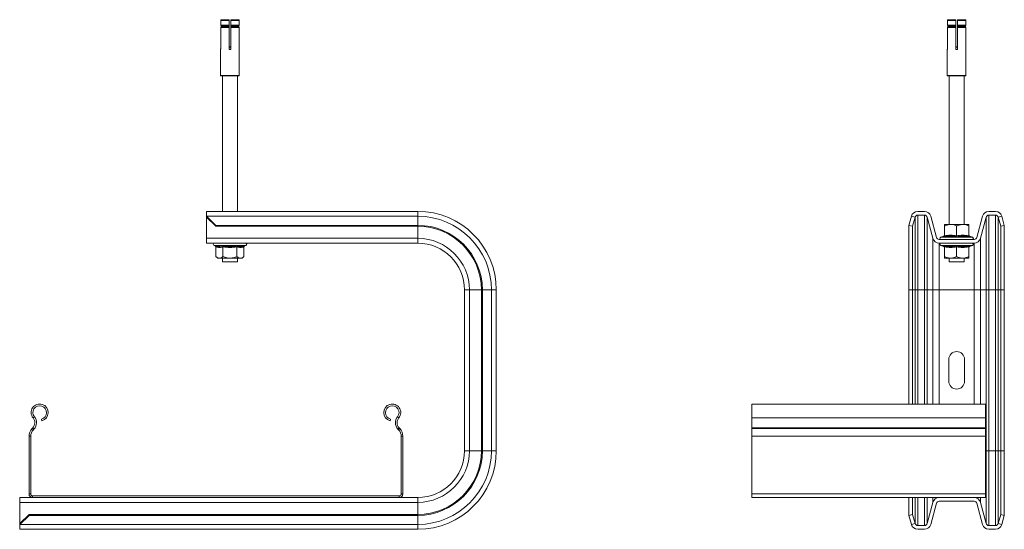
# Model space of a CAD drawing. Header units: millimetres. Extents: x -113 to 429, y -689 to -60.
# Tile 3 of 3: x -98 to 429, y -332 to -60. Entities that reach past the tile are written whole.
import ezdxf

# ---------------------------------------------------------------- set-up
doc = ezdxf.new("R2010")
doc.units = ezdxf.units.MM

msp = doc.modelspace()

# ---------------------------------------------------------------- linework, layer by layer
at = {"color": 7, "linetype": 'Continuous', "lineweight": 15}
for p, q in [((9.75, -60.07), (9.75, -62.48)), ((14.22, -62.58), (9.83, -62.58)), ((10.02, -63.32), (10.02, -62.82)), ((10.25, -59.57), (14.22, -59.57)), ((14.22, -62.48), (14.22, -60.07)), ((14.22, -62.82), (14.22, -63.32)), ((15.22, -59.57), (19.19, -59.57)), ((15.22, -60.07), (15.22, -62.48)), ((19.62, -62.58), (15.22, -62.58)), ((15.22, -63.32), (15.22, -62.82)), ((19.42, -62.82), (19.42, -63.32)), ((19.7, -62.48), (19.7, -60.07)), ((398.53, -60.07), (398.53, -62.48)), ((403.01, -62.58), (398.61, -62.58)), ((398.81, -63.32), (398.81, -62.82)), ((399.03, -59.57), (403.01, -59.57)), ((403.01, -62.48), (403.01, -60.07)), ((403.01, -62.82), (403.01, -63.32)), ((404.01, -59.57), (407.98, -59.57)), ((404.01, -60.07), (404.01, -62.48)), ((408.4, -62.58), (404.01, -62.58)), ((404.01, -63.32), (404.01, -62.82)), ((408.2, -62.82), (408.2, -63.32)), ((408.48, -62.48), (408.48, -60.07)), ((9.75, -63.66), (9.75, -75.07)), ((9.83, -63.57), (14.22, -63.57)), ((14.22, -75.07), (14.22, -63.66)), ((15.22, -63.57), (19.62, -63.57)), ((15.22, -63.66), (15.22, -75.07)), ((19.7, -75.07), (19.7, -63.66)), ((398.53, -63.66), (398.53, -75.07)), ((398.61, -63.57), (403.01, -63.57)), ((403.01, -75.07), (403.01, -63.66)), ((404.01, -63.57), (408.4, -63.57)), ((404.01, -63.66), (404.01, -75.07)), ((408.48, -75.07), (408.48, -63.66)), ((9.72, -75.57), (9.72, -89.47)), ((14.22, -74.07), (15.22, -74.07)), ((19.72, -89.47), (19.72, -75.56)), ((398.51, -75.56), (398.51, -89.47)), ((403.01, -74.07), (404.01, -74.07)), ((408.51, -89.47), (408.51, -75.56)), ((14.72, -89.57), (9.82, -89.57)), ((10.72, -89.57), (10.72, -162.07)), ((19.62, -89.57), (14.72, -89.57)), ((18.72, -162.07), (18.72, -89.57)), ((408.41, -89.57), (398.61, -89.57)), ((399.51, -89.57), (399.51, -169.07)), ((407.51, -169.07), (407.51, -89.57)), ((115.22, -162.07), (2.22, -162.07)), ((2.22, -164.66), (2.22, -162.07)), ((386.32, -162.07), (382.69, -162.07)), ((424.32, -162.07), (420.69, -162.07)), ((2.22, -164.71), (2.22, -164.66)), ((2.22, -164.71), (7.22, -169.53)), ((2.22, -165.22), (2.22, -164.71)), ((7.22, -170.05), (2.22, -165.22)), ((2.22, -176.47), (2.22, -165.22)), ((378.01, -169.53), (379.3, -164.71)), ((379.31, -164.66), (379.3, -164.71)), ((379.3, -164.71), (381.23, -165.22)), ((381.23, -165.22), (379.94, -170.05)), ((381.23, -165.22), (381.24, -165.18)), ((382.69, -164.07), (386.32, -164.07)), ((387.77, -165.18), (390.78, -176.47)), ((392.71, -175.96), (389.7, -164.67)), ((417.31, -164.67), (414.3, -175.96)), ((416.23, -176.47), (419.24, -165.18)), ((420.69, -164.07), (424.32, -164.07)), ((425.77, -165.18), (425.78, -165.22)), ((425.78, -165.22), (427.71, -164.71)), ((427.07, -170.05), (425.78, -165.22)), ((427.71, -164.71), (427.7, -164.66)), ((427.71, -164.71), (429.01, -169.53)), ((115.22, -169.53), (7.22, -169.53)), ((7.22, -169.53), (7.22, -170.05)), ((115.22, -170.05), (7.22, -170.05)), ((379.94, -170.05), (378.01, -169.53)), ((378.01, -204.07), (378.01, -169.53)), ((379.94, -204.07), (379.94, -170.05)), ((397.01, -169.07), (400.26, -169.07)), ((397.01, -175.14), (397.01, -169.87)), ((406.76, -169.07), (400.26, -169.07)), ((403.51, -175.14), (403.51, -169.87)), ((410.01, -169.07), (406.76, -169.07)), ((410.01, -175.14), (410.01, -169.87)), ((429.01, -169.53), (427.07, -170.05)), ((427.07, -204.07), (427.07, -170.05)), ((429.01, -204.07), (429.01, -169.53)), ((2.22, -179.07), (2.22, -176.47)), ((115.22, -179.07), (2.22, -179.07)), ((412.85, -177.07), (394.16, -177.07)), ((394.16, -179.07), (412.85, -179.07)), ((396.66, -175.25), (394.96, -175.87)), ((396.69, -175.31), (396.69, -175.29)), ((410.33, -175.31), (410.32, -175.29)), ((412.05, -175.87), (410.35, -175.25)), ((6.18, -180.27), (6.83, -180.51)), ((7.22, -181.01), (7.22, -186.27)), ((10.97, -181.01), (10.97, -186.27)), ((18.48, -181.01), (18.48, -186.27)), ((22.23, -181.01), (22.23, -186.27)), ((22.62, -180.51), (23.27, -180.27)), ((394.96, -180.27), (396.66, -180.89)), ((396.69, -180.83), (396.69, -180.85)), ((397.01, -181.01), (397.01, -186.27)), ((403.51, -181.01), (403.51, -186.27)), ((410.01, -181.01), (410.01, -186.27)), ((410.33, -180.83), (410.32, -180.85)), ((410.35, -180.89), (412.05, -180.27)), ((7.22, -186.27), (8.22, -187.07)), ((8.22, -187.07), (9.09, -187.07)), ((9.09, -187.07), (14.72, -187.07)), ((10.72, -187.07), (10.72, -189.07)), ((13.71, -189.07), (10.72, -189.07)), ((18.72, -189.07), (13.71, -189.07)), ((14.72, -187.07), (20.35, -187.07)), ((18.72, -189.07), (18.72, -187.07)), ((20.35, -187.07), (21.22, -187.07)), ((21.22, -187.07), (22.23, -186.27)), ((397.01, -187.07), (400.26, -187.07)), ((399.51, -187.07), (399.51, -189.07)), ((407.51, -189.07), (399.51, -189.07)), ((400.26, -187.07), (406.76, -187.07)), ((406.76, -187.07), (410.01, -187.07)), ((407.51, -189.07), (407.51, -187.07)), ((140.22, -290.07), (140.22, -204.07)), ((149.24, -290.07), (149.24, -204.07)), ((149.76, -290.07), (149.76, -204.07)), ((157.22, -290.07), (157.22, -204.07)), ((378.01, -265.07), (378.01, -204.07)), ((379.94, -265.07), (379.94, -204.07)), ((427.07, -290.07), (427.07, -204.07)), ((429.01, -290.07), (429.01, -204.07)), ((399.26, -241.32), (399.26, -252.82)), ((407.76, -252.82), (407.76, -241.32)), ((419.01, -265.07), (294.01, -265.07)), ((294.01, -265.07), (294.01, -272.53)), ((419.01, -265.07), (419.01, -272.53)), ((-85.92, -274.02), (-86.16, -273.15)), ((100.6, -273.15), (100.37, -274.02)), ((294.01, -272.53), (294.01, -277.84)), ((419.01, -272.53), (419.01, -277.84)), ((-90.78, -277.84), (-91.13, -278.2)), ((-90.13, -278.46), (-90.47, -278.82)), ((104.92, -278.82), (104.58, -278.46)), ((105.57, -278.2), (105.23, -277.84)), ((294.01, -277.84), (294.01, -278.2)), ((294.01, -278.2), (294.01, -282.33)), ((419.01, -277.84), (419.01, -278.2)), ((419.01, -278.2), (419.01, -282.33)), ((-92.78, -282.33), (-92.78, -313.17)), ((-91.88, -282.33), (-91.88, -313.17)), ((106.32, -313.17), (106.32, -282.33)), ((107.22, -313.17), (107.22, -282.33)), ((294.01, -282.33), (294.01, -313.17)), ((419.01, -282.33), (419.01, -313.17)), ((427.07, -324.09), (427.07, -290.07)), ((429.01, -324.61), (429.01, -290.07)), ((-90.88, -315.07), (-97.78, -315.07)), ((-97.78, -315.07), (-97.78, -317.67)), ((-90.88, -314.17), (105.32, -314.17)), ((-90.88, -315.07), (105.32, -315.07)), ((115.22, -315.07), (105.32, -315.07)), ((294.01, -313.17), (294.01, -315.07)), ((294.01, -315.07), (394.16, -315.07)), ((378.01, -324.61), (378.01, -315.07)), ((379.94, -324.09), (379.94, -315.07)), ((394.16, -315.07), (412.85, -315.07)), ((412.85, -315.07), (419.01, -315.07)), ((419.01, -313.17), (419.01, -315.07)), ((-97.78, -317.67), (-97.78, -328.92)), ((387.77, -328.96), (390.78, -317.67)), ((392.71, -318.18), (389.7, -329.47)), ((412.85, -317.07), (394.16, -317.07)), ((417.31, -329.47), (414.3, -318.18)), ((416.23, -317.67), (419.24, -328.96)), ((-97.78, -328.92), (-92.78, -324.09)), ((-92.78, -324.61), (-97.78, -329.44)), ((-92.78, -324.09), (-92.78, -324.61)), ((115.22, -324.09), (-92.78, -324.09)), ((115.22, -324.61), (-92.78, -324.61)), ((378.01, -324.61), (379.94, -324.09)), ((379.3, -329.44), (378.01, -324.61)), ((379.94, -324.09), (381.23, -328.92)), ((425.78, -328.92), (427.07, -324.09)), ((427.07, -324.09), (429.01, -324.61)), ((429.01, -324.61), (427.71, -329.44)), ((-97.78, -329.44), (-97.78, -328.92)), ((-97.78, -329.44), (-97.78, -329.48)), ((-97.78, -329.48), (-97.78, -332.07)), ((381.23, -328.92), (379.3, -329.44)), ((379.31, -329.48), (379.3, -329.44)), ((381.23, -328.92), (381.24, -328.96)), ((382.69, -330.07), (386.32, -330.07)), ((420.69, -330.07), (424.32, -330.07)), ((425.77, -328.96), (425.78, -328.92)), ((427.71, -329.44), (425.78, -328.92)), ((427.71, -329.44), (427.7, -329.48)), ((115.22, -332.07), (-97.78, -332.07)), ((386.32, -332.07), (382.69, -332.07)), ((424.32, -332.07), (420.69, -332.07))]:
    msp.add_line(p, q, dxfattribs=at)
at = {"color": 7, "linetype": 'Continuous', "lineweight": 0}
for p, q in [((14.22, -60.07), (9.75, -60.07)), ((9.75, -62.48), (14.22, -62.48)), ((10.02, -62.82), (14.22, -62.82)), ((19.7, -60.07), (15.22, -60.07)), ((15.22, -62.48), (19.7, -62.48)), ((15.22, -62.82), (19.42, -62.82)), ((403.01, -60.07), (398.53, -60.07)), ((398.53, -62.48), (403.01, -62.48)), ((398.81, -62.82), (403.01, -62.82)), ((408.48, -60.07), (404.01, -60.07)), ((404.01, -62.48), (408.48, -62.48)), ((404.01, -62.82), (408.2, -62.82)), ((14.22, -63.66), (9.75, -63.66)), ((10.02, -63.32), (14.22, -63.32)), ((15.22, -63.32), (19.42, -63.32)), ((19.7, -63.66), (15.22, -63.66)), ((403.01, -63.66), (398.53, -63.66)), ((398.81, -63.32), (403.01, -63.32)), ((404.01, -63.32), (408.2, -63.32)), ((408.48, -63.66), (404.01, -63.66)), ((15.22, -74.29), (14.22, -74.29)), ((404.01, -74.29), (403.01, -74.29)), ((9.72, -89.47), (14.72, -89.47)), ((14.72, -89.47), (19.72, -89.47)), ((398.51, -89.47), (408.51, -89.47)), ((115.22, -164.66), (115.22, -162.07)), ((115.22, -164.66), (2.22, -164.66)), ((115.22, -169.53), (115.22, -164.66)), ((381.24, -204.07), (381.24, -165.18)), ((382.69, -204.07), (382.69, -164.07)), ((386.32, -204.07), (386.32, -164.07)), ((387.77, -204.07), (387.77, -165.18)), ((419.24, -204.07), (419.24, -165.18)), ((420.69, -204.07), (420.69, -164.07)), ((424.32, -204.07), (424.32, -164.07)), ((425.77, -204.07), (425.77, -165.18)), ((115.22, -170.05), (115.22, -169.53)), ((115.22, -176.47), (115.22, -170.05)), ((115.22, -176.47), (2.22, -176.47)), ((115.22, -179.07), (115.22, -176.47)), ((390.78, -204.07), (390.78, -176.47)), ((394.16, -204.07), (394.16, -179.07)), ((394.96, -175.87), (412.05, -175.87)), ((412.85, -204.07), (412.85, -179.07)), ((416.23, -204.07), (416.23, -176.47)), ((23.27, -180.27), (6.18, -180.27)), ((412.05, -180.27), (394.96, -180.27)), ((140.22, -204.07), (142.82, -204.07)), ((142.82, -290.07), (142.82, -204.07)), ((142.82, -204.07), (149.24, -204.07)), ((149.24, -204.07), (149.76, -204.07)), ((149.76, -204.07), (154.63, -204.07)), ((154.63, -290.07), (154.63, -204.07)), ((154.63, -204.07), (157.22, -204.07)), ((378.01, -204.07), (379.94, -204.07)), ((379.94, -204.07), (381.24, -204.07)), ((381.24, -204.07), (382.69, -204.07)), ((381.24, -265.07), (381.24, -204.07)), ((382.69, -204.07), (386.32, -204.07)), ((382.69, -265.07), (382.69, -204.07)), ((386.32, -204.07), (387.77, -204.07)), ((386.32, -265.07), (386.32, -204.07)), ((387.77, -204.07), (390.78, -204.07)), ((387.77, -265.07), (387.77, -204.07)), ((390.78, -204.07), (394.16, -204.07)), ((390.78, -265.07), (390.78, -204.07)), ((394.16, -204.07), (412.85, -204.07)), ((394.16, -265.07), (394.16, -204.07)), ((412.85, -204.07), (416.23, -204.07)), ((412.85, -265.07), (412.85, -204.07)), ((416.23, -204.07), (419.24, -204.07)), ((416.23, -265.07), (416.23, -204.07)), ((419.24, -204.07), (420.69, -204.07)), ((419.24, -290.07), (419.24, -204.07)), ((420.69, -204.07), (424.32, -204.07)), ((420.69, -290.07), (420.69, -204.07)), ((424.32, -204.07), (425.77, -204.07)), ((424.32, -290.07), (424.32, -204.07)), ((425.77, -204.07), (427.07, -204.07)), ((425.77, -290.07), (425.77, -204.07)), ((427.07, -204.07), (429.01, -204.07)), ((-90.6, -272.53), (-89.91, -271.95)), ((105.05, -272.53), (104.36, -271.95)), ((294.01, -272.53), (419.01, -272.53)), ((-91.13, -278.2), (-90.47, -278.82)), ((-90.13, -278.46), (-90.78, -277.84)), ((105.23, -277.84), (104.58, -278.46)), ((104.92, -278.82), (105.57, -278.2)), ((294.01, -277.84), (419.01, -277.84)), ((294.01, -278.2), (419.01, -278.2)), ((-91.88, -282.33), (-92.78, -282.33)), ((107.22, -282.33), (106.32, -282.33)), ((294.01, -282.33), (419.01, -282.33)), ((140.22, -290.07), (142.82, -290.07)), ((142.82, -290.07), (149.24, -290.07)), ((149.24, -290.07), (149.76, -290.07)), ((149.76, -290.07), (154.63, -290.07)), ((154.63, -290.07), (157.22, -290.07)), ((419.01, -290.07), (419.24, -290.07)), ((419.24, -328.96), (419.24, -290.07)), ((419.24, -290.07), (420.69, -290.07)), ((420.69, -330.07), (420.69, -290.07)), ((420.69, -290.07), (424.32, -290.07)), ((424.32, -330.07), (424.32, -290.07)), ((424.32, -290.07), (425.77, -290.07)), ((425.77, -328.96), (425.77, -290.07)), ((425.77, -290.07), (427.07, -290.07)), ((427.07, -290.07), (429.01, -290.07)), ((-92.78, -313.17), (-91.88, -313.17)), ((-90.88, -314.17), (-90.88, -315.07)), ((105.32, -315.07), (105.32, -314.17)), ((106.32, -313.17), (107.22, -313.17)), ((115.22, -315.07), (115.22, -317.67)), ((294.01, -313.17), (419.01, -313.17)), ((381.24, -328.96), (381.24, -315.07)), ((382.69, -330.07), (382.69, -315.07)), ((386.32, -330.07), (386.32, -315.07)), ((387.77, -328.96), (387.77, -315.07)), ((390.78, -317.67), (390.78, -315.07)), ((416.23, -317.67), (416.23, -315.07)), ((115.22, -317.67), (-97.78, -317.67)), ((115.22, -317.67), (115.22, -324.09)), ((115.22, -324.09), (115.22, -324.61)), ((115.22, -324.61), (115.22, -329.48)), ((115.22, -329.48), (-97.78, -329.48)), ((115.22, -329.48), (115.22, -332.07))]:
    msp.add_line(p, q, dxfattribs=at)
at = {"color": 7, "linetype": 'Continuous', "lineweight": 15}
for centre, radius, start, end in [((9.82, -89.47), 0.1, 180, 270), ((19.62, -89.47), 0.1, 270, 0), ((398.61, -89.47), 0.1, 180, 270), ((408.41, -89.47), 0.1, 270, 0), ((115.22, -204.07), 42, 0, 90), ((382.69, -165.57), 3.5, 90, 165), ((386.32, -165.57), 3.5, 14.9314, 90), ((420.69, -165.57), 3.5, 90, 165.0686), ((424.32, -165.57), 3.5, 15, 90), ((382.69, -165.57), 1.5, 90, 165), ((386.32, -165.57), 1.5, 14.9314, 90), ((420.69, -165.57), 1.5, 90, 165.0686), ((424.32, -165.57), 1.5, 15, 90), ((115.22, -204.07), 34.54, 0, 90), ((115.22, -204.07), 34.02, 0, 90), ((6.39, -179.69), 0.619, 90, 250), ((23.05, -179.69), 0.619, 290, 90), ((115.22, -204.07), 25, 0, 90), ((394.16, -175.57), 3.5, 194.9314, 270), ((394.16, -175.57), 1.5, 194.9314, 270), ((395.17, -176.45), 0.619, 110, 270), ((395.17, -179.69), 0.619, 90, 250), ((396.53, -174.79), 0.48, 287.676, 353.3706), ((410.49, -174.79), 0.48, 186.6596, 252.9032), ((411.84, -176.45), 0.619, 270, 70), ((411.84, -179.69), 0.619, 290, 90), ((412.85, -175.57), 1.5, 270, 345.0686), ((412.85, -175.57), 3.5, 270, 345.0686), ((396.53, -181.35), 0.48, 6.6289, 72.9044), ((410.49, -181.35), 0.48, 107.6695, 173.3409), ((403.51, -241.32), 4.25, 0, 180), ((403.51, -252.82), 4.25, 180, 0), ((-87.1, -269.62), 4.55, 285, 219.6825), ((-87.1, -269.62), 3.65, 285, 219.6825), ((101.55, -269.62), 4.55, 320.3175, 255), ((101.55, -269.62), 3.65, 320.3175, 255), ((-93.68, -275.08), 4, 316.4642, 39.6825), ((-93.68, -275.08), 4.9, 316.4642, 39.6825), ((108.13, -275.08), 4.9, 140.3175, 223.5358), ((108.13, -275.08), 4, 140.3175, 223.5358), ((-86.78, -282.33), 6, 136.4642, 180), ((-86.78, -282.33), 5.1, 136.4642, 180), ((101.22, -282.33), 5.1, 0, 43.5358), ((101.22, -282.33), 6, 0, 43.5358), ((115.22, -290.07), 34.02, 270, 0), ((115.22, -290.07), 34.54, 270, 0), ((115.22, -290.07), 42, 270, 0), ((115.22, -290.07), 25, 270, 0), ((-90.88, -313.17), 1.9, 180, 270), ((-90.88, -313.17), 1, 180, 270), ((105.32, -313.17), 1, 270, 0), ((105.32, -313.17), 1.9, 270, 0), ((394.16, -318.57), 3.5, 90, 165.0686), ((412.85, -318.57), 3.5, 14.9314, 90), ((394.16, -318.57), 1.5, 90, 165.0686), ((412.85, -318.57), 1.5, 14.9314, 90), ((382.69, -328.57), 3.5, 195, 270), ((382.69, -328.57), 1.5, 195, 270), ((386.32, -328.57), 1.5, 270, 345.0686), ((386.32, -328.57), 3.5, 270, 345.0686), ((420.69, -328.57), 3.5, 194.9314, 270), ((420.69, -328.57), 1.5, 194.9314, 270), ((424.32, -328.57), 1.5, 270, 345), ((424.32, -328.57), 3.5, 270, 345)]:
    msp.add_arc(centre, radius, start, end, dxfattribs=at)
at = {"color": 7, "linetype": 'Continuous', "lineweight": 0}
for centre, radius, start, end in [((115.22, -204.07), 39.41, 0, 90), ((115.22, -204.07), 27.6, 0, 90), ((115.22, -290.07), 39.41, 270, 0), ((115.22, -290.07), 27.6, 270, 0)]:
    msp.add_arc(centre, radius, start, end, dxfattribs=at)
at = {"color": 7, "linetype": 'Continuous', "lineweight": 15}
for points, knots in [([(9.75, -60.07), (9.75, -60.01), (9.76, -59.9), (9.85, -59.75), (9.98, -59.64), (10.12, -59.58), (10.21, -59.57), (10.25, -59.57)], [0, 0, 0, 0, 0.213265, 0.4265055, 0.6402001, 0.8549273, 1, 1, 1, 1]), ([(9.83, -62.58), (9.82, -62.57), (9.79, -62.57), (9.77, -62.54), (9.75, -62.51), (9.75, -62.49), (9.75, -62.48)], [0, 0, 0, 0, 0.250146, 0.500324, 0.74962, 1, 1, 1, 1]), ([(10.02, -62.82), (10.02, -62.8), (10.02, -62.76), (10, -62.7), (9.95, -62.64), (9.89, -62.6), (9.85, -62.58), (9.83, -62.58)], [0, 0, 0, 0, 0.1794371, 0.3319998, 0.5805032, 0.8289857, 1, 1, 1, 1]), ([(14.22, -59.57), (14.22, -59.58), (14.22, -59.59), (14.22, -59.67), (14.22, -59.8), (14.22, -59.94), (14.22, -60.03), (14.22, -60.07)], [0, 0, 0, 0, 0.216253, 0.432514, 0.64809, 0.862527, 1, 1, 1, 1]), ([(14.22, -62.48), (14.22, -62.49), (14.22, -62.51), (14.22, -62.54), (14.22, -62.57), (14.22, -62.57), (14.22, -62.58)], [0, 0, 0, 0, 0.247627, 0.494985, 0.743024, 1, 1, 1, 1]), ([(14.22, -62.58), (14.22, -62.58), (14.22, -62.58), (14.22, -62.61), (14.22, -62.66), (14.22, -62.72), (14.22, -62.77), (14.22, -62.81), (14.22, -62.82)], [0, 0, 0, 0, 0.009883, 0.260605, 0.510871, 0.668352, 0.915443, 1, 1, 1, 1]), ([(15.22, -60.07), (15.22, -60.01), (15.22, -59.9), (15.22, -59.75), (15.22, -59.64), (15.22, -59.58), (15.22, -59.57), (15.22, -59.57)], [0, 0, 0, 0, 0.213262, 0.426502, 0.640195, 0.854923, 1, 1, 1, 1]), ([(15.22, -62.58), (15.22, -62.57), (15.22, -62.57), (15.22, -62.54), (15.22, -62.51), (15.22, -62.49), (15.22, -62.48)], [0, 0, 0, 0, 0.250127, 0.500333, 0.749616, 1, 1, 1, 1]), ([(15.22, -62.82), (15.22, -62.8), (15.22, -62.76), (15.22, -62.7), (15.22, -62.64), (15.22, -62.6), (15.22, -62.58), (15.22, -62.58)], [0, 0, 0, 0, 0.179435, 0.331995, 0.5805, 0.828976, 1, 1, 1, 1]), ([(19.19, -59.57), (19.25, -59.58), (19.37, -59.59), (19.52, -59.67), (19.63, -59.8), (19.69, -59.94), (19.7, -60.03), (19.7, -60.07)], [0, 0, 0, 0, 0.216256, 0.432512, 0.648089, 0.862527, 1, 1, 1, 1]), ([(19.62, -62.58), (19.61, -62.58), (19.59, -62.58), (19.54, -62.6), (19.48, -62.65), (19.44, -62.72), (19.42, -62.78), (19.42, -62.82), (19.42, -62.82)], [0, 0, 0, 0, 0.055866, 0.214562, 0.46353, 0.712586, 0.960686, 1, 1, 1, 1]), ([(19.7, -62.48), (19.7, -62.49), (19.69, -62.51), (19.68, -62.54), (19.65, -62.57), (19.63, -62.57), (19.62, -62.58)], [0, 0, 0, 0, 0.247617, 0.494971, 0.743016, 1, 1, 1, 1]), ([(398.53, -60.07), (398.54, -60.01), (398.55, -59.9), (398.63, -59.75), (398.76, -59.64), (398.9, -59.58), (399, -59.57), (399.03, -59.57)], [0, 0, 0, 0, 0.213263, 0.426503, 0.640197, 0.854928, 1, 1, 1, 1]), ([(398.61, -62.58), (398.6, -62.57), (398.58, -62.57), (398.55, -62.54), (398.53, -62.51), (398.53, -62.49), (398.53, -62.48)], [0, 0, 0, 0, 0.250126, 0.50033, 0.749619, 1, 1, 1, 1]), ([(398.81, -62.82), (398.81, -62.81), (398.8, -62.76), (398.78, -62.69), (398.73, -62.64), (398.67, -62.6), (398.63, -62.58), (398.61, -62.58)], [0, 0, 0, 0, 0.13794, 0.384678, 0.63192, 0.785933, 1, 1, 1, 1]), ([(403.01, -59.57), (403.01, -59.58), (403.01, -59.59), (403.01, -59.67), (403.01, -59.8), (403.01, -59.94), (403.01, -60.03), (403.01, -60.07)], [0, 0, 0, 0, 0.216247, 0.432512, 0.648088, 0.862527, 1, 1, 1, 1]), ([(403.01, -62.48), (403.01, -62.49), (403.01, -62.51), (403.01, -62.54), (403.01, -62.57), (403.01, -62.57), (403.01, -62.58)], [0, 0, 0, 0, 0.247624, 0.494976, 0.743019, 1, 1, 1, 1]), ([(403.01, -62.58), (403.01, -62.58), (403.01, -62.58), (403.01, -62.61), (403.01, -62.66), (403.01, -62.72), (403.01, -62.77), (403.01, -62.81), (403.01, -62.82)], [0, 0, 0, 0, 0.009878, 0.260596, 0.510865, 0.668347, 0.915442, 1, 1, 1, 1]), ([(404.01, -60.07), (404.01, -60.01), (404.01, -59.9), (404.01, -59.75), (404.01, -59.64), (404.01, -59.58), (404.01, -59.57), (404.01, -59.57)], [0, 0, 0, 0, 0.213265, 0.4265055, 0.6402001, 0.8549273, 1, 1, 1, 1]), ([(404.01, -62.58), (404.01, -62.57), (404.01, -62.57), (404.01, -62.54), (404.01, -62.51), (404.01, -62.49), (404.01, -62.48)], [0, 0, 0, 0, 0.250146, 0.500324, 0.74962, 1, 1, 1, 1]), ([(404.01, -62.82), (404.01, -62.8), (404.01, -62.76), (404.01, -62.7), (404.01, -62.64), (404.01, -62.6), (404.01, -62.58), (404.01, -62.58)], [0, 0, 0, 0, 0.1794371, 0.3319998, 0.5805032, 0.8289857, 1, 1, 1, 1]), ([(407.98, -59.57), (408.03, -59.58), (408.15, -59.59), (408.3, -59.67), (408.41, -59.8), (408.47, -59.94), (408.48, -60.03), (408.48, -60.07)], [0, 0, 0, 0, 0.216253, 0.432514, 0.64809, 0.862527, 1, 1, 1, 1]), ([(408.4, -62.58), (408.4, -62.58), (408.37, -62.58), (408.32, -62.61), (408.26, -62.66), (408.22, -62.72), (408.21, -62.77), (408.2, -62.81), (408.2, -62.82)], [0, 0, 0, 0, 0.009883, 0.260605, 0.510871, 0.668352, 0.915443, 1, 1, 1, 1]), ([(408.48, -62.48), (408.48, -62.49), (408.48, -62.51), (408.46, -62.54), (408.43, -62.57), (408.41, -62.57), (408.4, -62.58)], [0, 0, 0, 0, 0.247627, 0.494985, 0.743024, 1, 1, 1, 1]), ([(9.75, -63.66), (9.75, -63.65), (9.75, -63.63), (9.77, -63.6), (9.79, -63.58), (9.82, -63.57), (9.83, -63.57)], [0, 0, 0, 0, 0.247613, 0.495146, 0.74303, 1, 1, 1, 1]), ([(9.83, -63.57), (9.83, -63.56), (9.86, -63.56), (9.91, -63.54), (9.97, -63.48), (10.01, -63.42), (10.02, -63.37), (10.02, -63.33), (10.02, -63.32)], [0, 0, 0, 0, 0.009898, 0.260592, 0.51093, 0.668418, 0.915439, 1, 1, 1, 1]), ([(14.22, -63.32), (14.22, -63.34), (14.22, -63.38), (14.22, -63.44), (14.22, -63.5), (14.22, -63.55), (14.22, -63.56), (14.22, -63.57)], [0, 0, 0, 0, 0.179441, 0.331923, 0.580508, 0.828942, 1, 1, 1, 1]), ([(14.22, -63.57), (14.22, -63.57), (14.22, -63.58), (14.22, -63.6), (14.22, -63.63), (14.22, -63.65), (14.22, -63.66)], [0, 0, 0, 0, 0.250127, 0.500333, 0.749616, 1, 1, 1, 1]), ([(15.22, -63.57), (15.22, -63.56), (15.22, -63.56), (15.22, -63.54), (15.22, -63.48), (15.22, -63.42), (15.22, -63.37), (15.22, -63.33), (15.22, -63.32)], [0, 0, 0, 0, 0.009903, 0.2606, 0.510936, 0.668423, 0.91544, 1, 1, 1, 1]), ([(15.22, -63.66), (15.22, -63.65), (15.22, -63.63), (15.22, -63.6), (15.22, -63.58), (15.22, -63.57), (15.22, -63.57)], [0, 0, 0, 0, 0.247615, 0.495155, 0.743036, 1, 1, 1, 1]), ([(19.42, -63.32), (19.42, -63.34), (19.42, -63.38), (19.45, -63.45), (19.5, -63.51), (19.56, -63.55), (19.6, -63.56), (19.62, -63.57)], [0, 0, 0, 0, 0.13794, 0.384678, 0.63192, 0.785933, 1, 1, 1, 1]), ([(19.62, -63.57), (19.63, -63.57), (19.65, -63.58), (19.68, -63.6), (19.69, -63.63), (19.7, -63.65), (19.7, -63.66)], [0, 0, 0, 0, 0.250153, 0.500337, 0.749614, 1, 1, 1, 1]), ([(398.53, -63.66), (398.53, -63.65), (398.53, -63.63), (398.55, -63.6), (398.58, -63.58), (398.6, -63.57), (398.61, -63.57)], [0, 0, 0, 0, 0.247616, 0.495156, 0.743048, 1, 1, 1, 1]), ([(398.61, -63.57), (398.62, -63.56), (398.64, -63.56), (398.69, -63.54), (398.75, -63.49), (398.79, -63.42), (398.81, -63.36), (398.81, -63.33), (398.81, -63.32)], [0, 0, 0, 0, 0.055867, 0.214568, 0.463607, 0.712659, 0.960685, 1, 1, 1, 1]), ([(403.01, -63.32), (403.01, -63.34), (403.01, -63.38), (403.01, -63.44), (403.01, -63.5), (403.01, -63.55), (403.01, -63.56), (403.01, -63.57)], [0, 0, 0, 0, 0.179443, 0.331928, 0.580511, 0.828951, 1, 1, 1, 1]), ([(403.01, -63.57), (403.01, -63.57), (403.01, -63.58), (403.01, -63.6), (403.01, -63.63), (403.01, -63.65), (403.01, -63.66)], [0, 0, 0, 0, 0.250146, 0.500324, 0.74962, 1, 1, 1, 1]), ([(404.01, -63.57), (404.01, -63.56), (404.01, -63.56), (404.01, -63.54), (404.01, -63.48), (404.01, -63.42), (404.01, -63.37), (404.01, -63.33), (404.01, -63.32)], [0, 0, 0, 0, 0.009898, 0.260592, 0.51093, 0.668418, 0.915439, 1, 1, 1, 1]), ([(404.01, -63.66), (404.01, -63.65), (404.01, -63.63), (404.01, -63.6), (404.01, -63.58), (404.01, -63.57), (404.01, -63.57)], [0, 0, 0, 0, 0.247613, 0.495146, 0.74303, 1, 1, 1, 1]), ([(408.2, -63.32), (408.21, -63.34), (408.21, -63.38), (408.23, -63.44), (408.27, -63.5), (408.34, -63.55), (408.38, -63.56), (408.4, -63.57)], [0, 0, 0, 0, 0.179441, 0.331923, 0.580508, 0.828942, 1, 1, 1, 1]), ([(408.4, -63.57), (408.41, -63.57), (408.43, -63.58), (408.46, -63.6), (408.48, -63.63), (408.48, -63.65), (408.48, -63.66)], [0, 0, 0, 0, 0.250127, 0.500333, 0.749616, 1, 1, 1, 1]), ([(9.75, -75.07), (9.75, -75.11), (9.75, -75.2), (9.74, -75.34), (9.73, -75.47), (9.72, -75.55), (9.72, -75.57), (9.72, -75.57)], [0, 0, 0, 0, 0.144302, 0.3578697, 0.5721675, 0.7872088, 1, 1, 1, 1]), ([(15.22, -75.07), (15.22, -75.13), (15.21, -75.24), (15.12, -75.39), (14.99, -75.5), (14.84, -75.57), (14.66, -75.58), (14.5, -75.53), (14.36, -75.43), (14.26, -75.29), (14.23, -75.16), (14.22, -75.09), (14.22, -75.07)], [0, 0, 0, 0, 0.1069959, 0.2139888, 0.3213144, 0.4288738, 0.5360613, 0.6428716, 0.7498714, 0.8573454, 0.9648205, 1, 1, 1, 1]), ([(19.72, -75.56), (19.72, -75.57), (19.72, -75.57), (19.72, -75.53), (19.71, -75.43), (19.7, -75.29), (19.7, -75.16), (19.7, -75.09), (19.7, -75.07)], [0, 0, 0, 0, 0.072546, 0.286067, 0.49997, 0.714823, 0.929673, 1, 1, 1, 1]), ([(398.53, -75.07), (398.53, -75.13), (398.53, -75.24), (398.52, -75.39), (398.51, -75.5), (398.51, -75.57), (398.5, -75.58), (398.51, -75.53), (398.52, -75.43), (398.53, -75.29), (398.53, -75.16), (398.53, -75.09), (398.53, -75.07)], [0, 0, 0, 0, 0.1069957, 0.2139885, 0.3213173, 0.4288722, 0.5360642, 0.6428699, 0.7498694, 0.857346, 0.9648209, 1, 1, 1, 1]), ([(404.01, -75.07), (404, -75.11), (404, -75.2), (403.94, -75.34), (403.82, -75.47), (403.67, -75.55), (403.5, -75.58), (403.34, -75.55), (403.19, -75.47), (403.07, -75.34), (403.01, -75.2), (403.01, -75.11), (403.01, -75.07)], [0, 0, 0, 0, 0.0721479, 0.1789273, 0.2860716, 0.3935877, 0.5009162, 0.6077756, 0.7146284, 0.8219296, 0.9294634, 1, 1, 1, 1]), ([(408.5, -75.56), (408.5, -75.57), (408.51, -75.57), (408.5, -75.53), (408.49, -75.43), (408.48, -75.29), (408.48, -75.16), (408.48, -75.09), (408.48, -75.07)], [0, 0, 0, 0, 0.0725482, 0.286071, 0.4999723, 0.7148217, 0.9296734, 1, 1, 1, 1]), ([(400.26, -169.07), (399.83, -169.1), (398.97, -169.15), (397.89, -169.49), (397.25, -169.77), (397.01, -169.87)], [0, 0, 0, 0, 0.379584, 0.769572, 1, 1, 1, 1]), ([(397.01, -169.07), (397.01, -169.07), (397.01, -169.09), (397.01, -169.28), (397.01, -169.61), (397.01, -169.84), (397.01, -169.87)], [0, 0, 0, 0, 0.127652, 0.522596, 0.927523, 1, 1, 1, 1]), ([(403.51, -169.87), (403.05, -169.68), (402.13, -169.29), (401.02, -169.09), (400.39, -169.07), (400.26, -169.07)], [0, 0, 0, 0, 0.434793, 0.879847, 1, 1, 1, 1]), ([(406.76, -169.07), (406.33, -169.1), (405.47, -169.15), (404.39, -169.49), (403.75, -169.77), (403.51, -169.87)], [0, 0, 0, 0, 0.379584, 0.769572, 1, 1, 1, 1]), ([(410.01, -169.87), (409.55, -169.68), (408.63, -169.29), (407.52, -169.09), (406.89, -169.07), (406.76, -169.07)], [0, 0, 0, 0, 0.434793, 0.879848, 1, 1, 1, 1]), ([(410.01, -169.07), (410.01, -169.07), (410.01, -169.09), (410.01, -169.28), (410.01, -169.61), (410.01, -169.84), (410.01, -169.87)], [0, 0, 0, 0, 0.127652, 0.522596, 0.927523, 1, 1, 1, 1]), ([(397.01, -175.14), (397, -175.19), (396.99, -175.29), (396.92, -175.44), (396.81, -175.56), (396.72, -175.61), (396.67, -175.63), (396.67, -175.64)], [0, 0, 0, 0, 0.2361669, 0.4713691, 0.7324218, 0.993148, 1, 1, 1, 1]), ([(403.51, -175.64), (403.51, -175.63), (403.51, -175.61), (403.51, -175.56), (403.51, -175.44), (403.51, -175.29), (403.51, -175.19), (403.51, -175.14)], [0, 0, 0, 0, 0.006855, 0.267583, 0.528631, 0.763835, 1, 1, 1, 1]), ([(410.34, -175.64), (410.34, -175.63), (410.29, -175.61), (410.2, -175.56), (410.09, -175.44), (410.02, -175.29), (410.01, -175.19), (410.01, -175.14)], [0, 0, 0, 0, 0.006857, 0.267582, 0.528632, 0.763834, 1, 1, 1, 1]), ([(7.22, -181.01), (7.21, -180.95), (7.2, -180.85), (7.11, -180.7), (6.99, -180.58), (6.88, -180.53), (6.83, -180.51), (6.83, -180.51)], [0, 0, 0, 0, 0.236182, 0.471381, 0.732423, 0.993145, 1, 1, 1, 1]), ([(10.77, -180.51), (10.78, -180.51), (10.8, -180.53), (10.86, -180.58), (10.92, -180.7), (10.96, -180.85), (10.97, -180.95), (10.97, -181.01)], [0, 0, 0, 0, 0.0068564, 0.2675762, 0.5286207, 0.7638171, 1, 1, 1, 1]), ([(18.67, -180.51), (18.67, -180.51), (18.64, -180.53), (18.59, -180.58), (18.53, -180.7), (18.48, -180.85), (18.48, -180.95), (18.48, -181.01)], [0, 0, 0, 0, 0.006856, 0.26758, 0.52862, 0.763818, 1, 1, 1, 1]), ([(22.62, -180.51), (22.62, -180.51), (22.56, -180.53), (22.45, -180.58), (22.33, -180.7), (22.25, -180.85), (22.23, -180.95), (22.23, -181.01)], [0, 0, 0, 0, 0.006855, 0.267578, 0.528622, 0.763817, 1, 1, 1, 1]), ([(397.01, -181.01), (397, -180.95), (396.99, -180.85), (396.92, -180.7), (396.81, -180.58), (396.72, -180.53), (396.67, -180.51), (396.67, -180.51)], [0, 0, 0, 0, 0.236184, 0.471381, 0.732428, 0.993148, 1, 1, 1, 1]), ([(403.51, -181.01), (403.51, -180.95), (403.51, -180.85), (403.51, -180.7), (403.51, -180.58), (403.51, -180.53), (403.51, -180.51), (403.51, -180.51)], [0, 0, 0, 0, 0.236182, 0.471381, 0.732423, 0.993145, 1, 1, 1, 1]), ([(410.34, -180.51), (410.34, -180.51), (410.29, -180.53), (410.2, -180.58), (410.09, -180.7), (410.02, -180.85), (410.01, -180.95), (410.01, -181.01)], [0, 0, 0, 0, 0.0068564, 0.2675762, 0.5286207, 0.7638171, 1, 1, 1, 1]), ([(7.22, -186.27), (7.48, -186.46), (8.01, -186.85), (8.65, -187.05), (9.02, -187.07), (9.09, -187.07)], [0, 0, 0, 0, 0.434794, 0.879847, 1, 1, 1, 1]), ([(9.09, -187.07), (9.34, -187.04), (9.83, -186.99), (10.46, -186.66), (10.83, -186.38), (10.97, -186.27)], [0, 0, 0, 0, 0.379584, 0.769572, 1, 1, 1, 1]), ([(10.97, -186.27), (11.29, -186.39), (12.49, -186.85), (13.77, -186.98), (14.72, -187.07)], [0, 0, 0, 0, 0.263899, 1, 1, 1, 1]), ([(14.72, -187.07), (14.89, -187.07), (15.56, -187.06), (16.74, -186.86), (17.82, -186.53), (18.39, -186.3), (18.48, -186.27)], [0, 0, 0, 0, 0.1276521, 0.5225978, 0.9275216, 1, 1, 1, 1]), ([(18.48, -186.27), (18.74, -186.46), (19.27, -186.85), (19.91, -187.05), (20.27, -187.07), (20.35, -187.07)], [0, 0, 0, 0, 0.434795, 0.879847, 1, 1, 1, 1]), ([(20.35, -187.07), (20.6, -187.04), (21.09, -186.99), (21.72, -186.66), (22.09, -186.38), (22.23, -186.27)], [0, 0, 0, 0, 0.379584, 0.769572, 1, 1, 1, 1]), ([(397.01, -186.27), (397.46, -186.46), (398.38, -186.85), (399.49, -187.05), (400.12, -187.07), (400.26, -187.07)], [0, 0, 0, 0, 0.434794, 0.879848, 1, 1, 1, 1]), ([(397.01, -186.27), (397.01, -186.39), (397.01, -186.85), (397.01, -186.98), (397.01, -187.07)], [0, 0, 0, 0, 0.263899, 1, 1, 1, 1]), ([(400.26, -187.07), (400.68, -187.04), (401.54, -186.99), (402.62, -186.66), (403.27, -186.38), (403.51, -186.27)], [0, 0, 0, 0, 0.379585, 0.769572, 1, 1, 1, 1]), ([(403.51, -186.27), (403.96, -186.46), (404.88, -186.85), (405.99, -187.05), (406.62, -187.07), (406.76, -187.07)], [0, 0, 0, 0, 0.434794, 0.879847, 1, 1, 1, 1]), ([(406.76, -187.07), (407.18, -187.04), (408.04, -186.99), (409.12, -186.66), (409.77, -186.38), (410.01, -186.27)], [0, 0, 0, 0, 0.379584, 0.769572, 1, 1, 1, 1]), ([(410.01, -186.27), (410.01, -186.39), (410.01, -186.85), (410.01, -186.98), (410.01, -187.07)], [0, 0, 0, 0, 0.263899, 1, 1, 1, 1])]:
    msp.add_open_spline(points, degree=3, knots=knots, dxfattribs=at)
at = {"color": 7, "linetype": 'Continuous', "lineweight": 0}
for points, knots in [([(403.51, -175.64), (403.23, -175.58), (401.87, -175.3), (399.57, -175.12), (397.56, -175.48), (396.67, -175.64)], [0, 0, 0, 0, 0.120964, 0.606826, 1, 1, 1, 1]), ([(396.67, -175.64), (396.67, -175.58), (396.68, -175.34), (396.68, -175.32), (396.69, -175.31)], [0, 0, 0, 0, 0.241915, 1, 1, 1, 1]), ([(397.01, -175.14), (398.07, -174.96), (400.24, -174.62), (402.4, -174.96), (403.51, -175.14)], [0, 0, 0, 0, 0.4921706, 1, 1, 1, 1]), ([(403.51, -175.14), (404.57, -174.96), (406.74, -174.62), (408.9, -174.96), (410.01, -175.14)], [0, 0, 0, 0, 0.492171, 1, 1, 1, 1]), ([(410.34, -175.64), (410.07, -175.58), (408.69, -175.3), (406.38, -175.12), (404.39, -175.48), (403.51, -175.64)], [0, 0, 0, 0, 0.120964, 0.606826, 1, 1, 1, 1]), ([(410.32, -175.29), (410.32, -175.28), (410.32, -175.2), (410.33, -175.43), (410.34, -175.64)], [0, 0, 0, 0, 0.1511805, 1, 1, 1, 1]), ([(6.83, -180.51), (6.99, -180.56), (7.79, -180.84), (9.13, -181.02), (10.27, -180.67), (10.77, -180.51)], [0, 0, 0, 0, 0.120964, 0.606826, 1, 1, 1, 1]), ([(10.97, -181.01), (10.35, -181.18), (9.1, -181.52), (7.85, -181.18), (7.22, -181.01)], [0, 0, 0, 0, 0.49217, 1, 1, 1, 1]), ([(10.77, -180.51), (11.09, -180.56), (12.67, -180.84), (15.34, -181.02), (17.64, -180.67), (18.67, -180.51)], [0, 0, 0, 0, 0.120964, 0.606826, 1, 1, 1, 1]), ([(18.48, -181.01), (17.24, -181.18), (14.74, -181.52), (12.24, -181.18), (10.97, -181.01)], [0, 0, 0, 0, 0.49217, 1, 1, 1, 1]), ([(22.23, -181.01), (21.61, -181.18), (20.36, -181.52), (19.11, -181.18), (18.48, -181.01)], [0, 0, 0, 0, 0.4921704, 1, 1, 1, 1]), ([(18.67, -180.51), (18.83, -180.56), (19.6, -180.84), (20.93, -181.02), (22.1, -180.67), (22.62, -180.51)], [0, 0, 0, 0, 0.120964, 0.606826, 1, 1, 1, 1]), ([(396.67, -180.51), (396.94, -180.56), (398.32, -180.84), (400.63, -181.02), (402.62, -180.67), (403.51, -180.51)], [0, 0, 0, 0, 0.120964, 0.606826, 1, 1, 1, 1]), ([(396.69, -180.85), (396.69, -180.86), (396.69, -180.95), (396.68, -180.71), (396.67, -180.51)], [0, 0, 0, 0, 0.150996, 1, 1, 1, 1]), ([(403.51, -181.01), (402.44, -181.18), (400.27, -181.52), (398.11, -181.18), (397.01, -181.01)], [0, 0, 0, 0, 0.492171, 1, 1, 1, 1]), ([(403.51, -180.51), (403.78, -180.56), (405.14, -180.84), (407.44, -181.02), (409.45, -180.67), (410.34, -180.51)], [0, 0, 0, 0, 0.120964, 0.606826, 1, 1, 1, 1]), ([(410.01, -181.01), (408.94, -181.18), (406.77, -181.52), (404.61, -181.18), (403.51, -181.01)], [0, 0, 0, 0, 0.49217, 1, 1, 1, 1]), ([(410.34, -180.51), (410.34, -180.56), (410.33, -180.8), (410.33, -180.82), (410.33, -180.83)], [0, 0, 0, 0, 0.241915, 1, 1, 1, 1])]:
    msp.add_open_spline(points, degree=3, knots=knots, dxfattribs=at)

doc.saveas('drawing.dxf')
